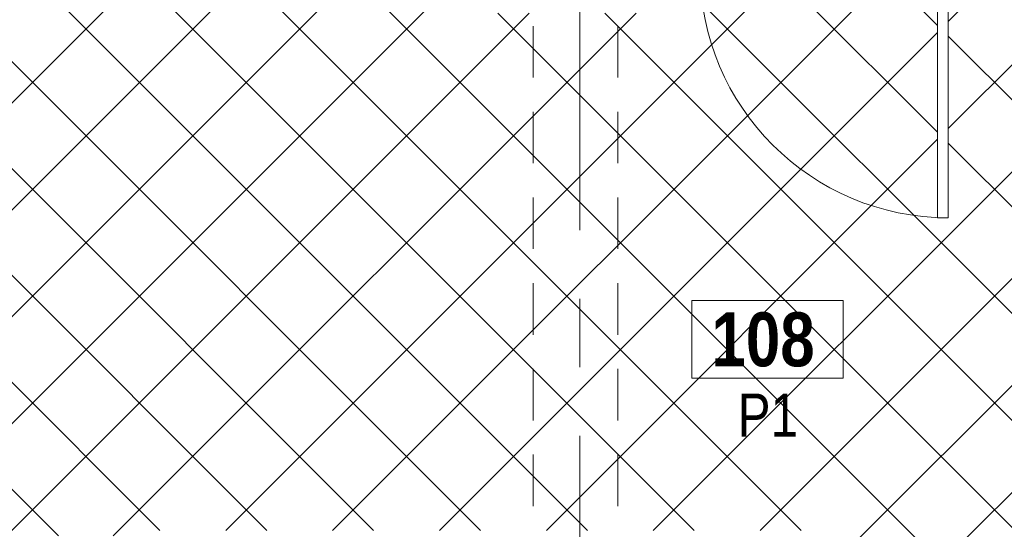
# Model space of a CAD drawing. Header units: millimetres. Extents: x -2180 to 54567, y -1945 to 22251.
# Tile 25 of 143: x 3406 to 7965, y 4860 to 7220. Entities that reach past the tile are written whole.
import ezdxf

# ---------------------------------------------------------------- set-up
doc = ezdxf.new("R2010")
doc.units = ezdxf.units.MM
doc.linetypes.add('Grid Line 1_2_', pattern=[2222.5, 1270, -317.5, 317.5, -317.5])
doc.linetypes.add('Overhead', pattern=[396.875, 238.125, -158.75])
for name, color, linetype, lineweight in [('_Overhead_', 7, 'Overhead', 9), ('Doors', 7, 'Continuous', 9), ('Doors-2', 7, 'Continuous', 18), ('Grids-1', 7, 'Grid Line 1_2_', 9), ('Plan Swing', 7, 'Continuous', 9), ('Room Tags', 7, 'Continuous', 9)]:
    doc.layers.add(name, color=color, linetype=linetype, lineweight=lineweight)
for name, color, linetype, lineweight, true_color in [('Color Fill-1', 7, 'Continuous', 9, 0xab8450), ('Doors-1', 7, 'Continuous', 9, 0x7b918a), ('Room Tags-1', 7, 'Continuous', 9, 0x800000)]:
    doc.layers.add(name, color=color, linetype=linetype, lineweight=lineweight, true_color=true_color)
doc.styles.add('Swis721 Cn BT_1', font='swissc.ttf', dxfattribs={"height": 200})
doc.styles.add('Swis721 Cn BT_B', font='swisscb.ttf', dxfattribs={"height": 250})

# ---------------------------------------------------------------- blocks, each defined once
blk = doc.blocks.new('SMA_D01_ 1-poolne - SU-P-08 - 1200x2100 EI 1 korrus-2306279-1 Korruse põrandate plaan')
at = {"layer": 'Doors-1'}
for points in [[(-180.6, 0), (565, 0), (565, 50), (-565, 50), (-565, 0)], [(550, 50), (550, 90), (-550, 90), (-550, 50), (525, 50)]]:
    blk.add_hatch(color=256, dxfattribs=at).paths.add_polyline_path(points, flags=0)
at = {"layer": 'Doors'}
for p, q in [((-550, 90), (550, 90)), ((550, 50), (-550, 50)), ((-565, 0), (525, 0))]:
    blk.add_line(p, q, dxfattribs=at)
at = {"layer": 'Doors-2'}
for p, q in [((-590, 0), (-590, 90)), ((-590, 90), (-550, 90)), ((-565, 50), (-565, 0)), ((-550, 50), (-565, 50)), ((-550, 90), (-550, 50)), ((550, 50), (550, 90)), ((550, 90), (590, 90)), ((565, 50), (550, 50)), ((565, 0), (565, 50)), ((590, 90), (590, 0)), ((-565, 0), (-590, 0)), ((525, 0), (575, 0)), ((525, -1150), (525, 0)), ((575, 0), (575, -1150)), ((590, 0), (575, 0)), ((575, -1150), (525, -1150))]:
    blk.add_line(p, q, dxfattribs=at)
at = {"layer": 'Plan Swing'}
blk.add_arc((575, 0), 1150, 180, 270, dxfattribs=at)
blk = doc.blocks.new('1_0 Room Tag - 2_5mm Nr-411650-1 Korruse põrandate plaan')
at = {"layer": 'Room Tags'}
for p, q in [((3.5, 1.8), (-3.5, 1.8)), ((-3.5, 1.8), (-3.5, -1.8)), ((3.5, 1.8), (3.5, -1.8)), ((3.5, -1.8), (-3.5, -1.8))]:
    blk.add_line(p, q, dxfattribs=at)

msp = doc.modelspace()

# ---------------------------------------------------------------- hatches: boundary and pattern name
at = {"layer": 'Color Fill-1'}
h = msp.add_hatch(dxfattribs=at)
h.set_pattern_fill('FP_39', color=256, style=0, pattern_type=2)
h.set_pattern_definition([(45, (0, 0), (-247.487, 247.487), []), (135, (0, 0), (-247.487, -247.487), [])])
h.paths.add_polyline_path([(9979.6, 4785), (9989.6, 4785), (9989.6, 4830.5), (10047.6, 4830.5), (10047.6, 4840.5), (9995.6, 4840.5), (9995.6, 5570.5), (10047.6, 5570.5), (10047.6, 5580.5), (9989.6, 5580.5), (9989.6, 6552.8), (10047.6, 6552.8), (10047.6, 6562.8), (10009.6, 6562.8), (10009.6, 7227.8), (9309.6, 7227.8), (9309.6, 7277.8), (10009.6, 7277.8), (10009.6, 7292.8), (10047.6, 7292.8), (10047.6, 7302.8), (7731.1, 7302.8), (7731.1, 7452.8), (7706.1, 7452.8), (7706.1, 6302.8), (7656.1, 6302.8), (7656.1, 7452.8), (6531.1, 7452.8), (6531.1, 7250), (5455.6, 7250), (5455.6, 7358.3), (2999.1, 7358.3), (2999.1, 7258.3), (2941.1, 7258.3), (2941.1, 7248.3), (2973.1, 7248.3), (2973.1, 6368.3), (2941.1, 6368.3), (2941.1, 6358.3), (2999.1, 6358.3), (2999.1, 5755), (2941.1, 5755), (2941.1, 5745), (2973.1, 5745), (2973.1, 4865), (2941.1, 4865), (2941.1, 4855), (3099.1, 4855), (3099.1, 4797), (3109.1, 4797), (3109.1, 4829), (3989.1, 4829), (3989.1, 4797), (3999.1, 4797), (3999.1, 4855), (7070.3, 4855), (7070.3, 4785), (7080.3, 4785), (7080.3, 4817), (7960.3, 4816.8), (7960.3, 4785), (7970.3, 4785), (7970.3, 4843), (9089.6, 4843), (9089.6, 4785), (9099.6, 4785), (9099.6, 4817), (9979.6, 4817)], flags=0)

# ---------------------------------------------------------------- linework, layer by layer
at = {"layer": '_Overhead_'}
for p, q in [((5783.7, 7190), (5783.7, 4604)), ((6175.6, 7190), (6175.6, 4590.8))]:
    msp.add_line(p, q, dxfattribs=at)
at = {"layer": 'Grids-1'}
msp.add_line((6000, 18627.8), (6000, 1154.9), dxfattribs=at)

# ---------------------------------------------------------------- block references
at = {"layer": 'Doors'}
msp.add_blockref('SMA_D01_ 1-poolne - SU-P-08 - 1200x2100 EI 1 korrus-2306279-1 Korruse põrandate plaan', (7131.1, 7452.8), dxfattribs=at)
at = {"layer": 'Room Tags', "xscale": 99.99999999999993, "yscale": 99.99999999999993, "zscale": 99.99999999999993}
msp.add_blockref('1_0 Room Tag - 2_5mm Nr-411650-1 Korruse põrandate plaan', (6869.1, 5740.1), dxfattribs=at)

# ---------------------------------------------------------------- texts
at = {"layer": 'Room Tags', "insert": (6609.4, 5864.6), "char_height": 250, "width": 625.316, "attachment_point": 1, "style": 'Swis721 Cn BT_B'}
msp.add_mtext('108', dxfattribs=at)
at = {"layer": 'Room Tags-1', "insert": (6730.1, 5488.7), "char_height": 200, "width": 328.692, "attachment_point": 1, "style": 'Swis721 Cn BT_1'}
msp.add_mtext('P1', dxfattribs=at)

doc.saveas('drawing.dxf')
